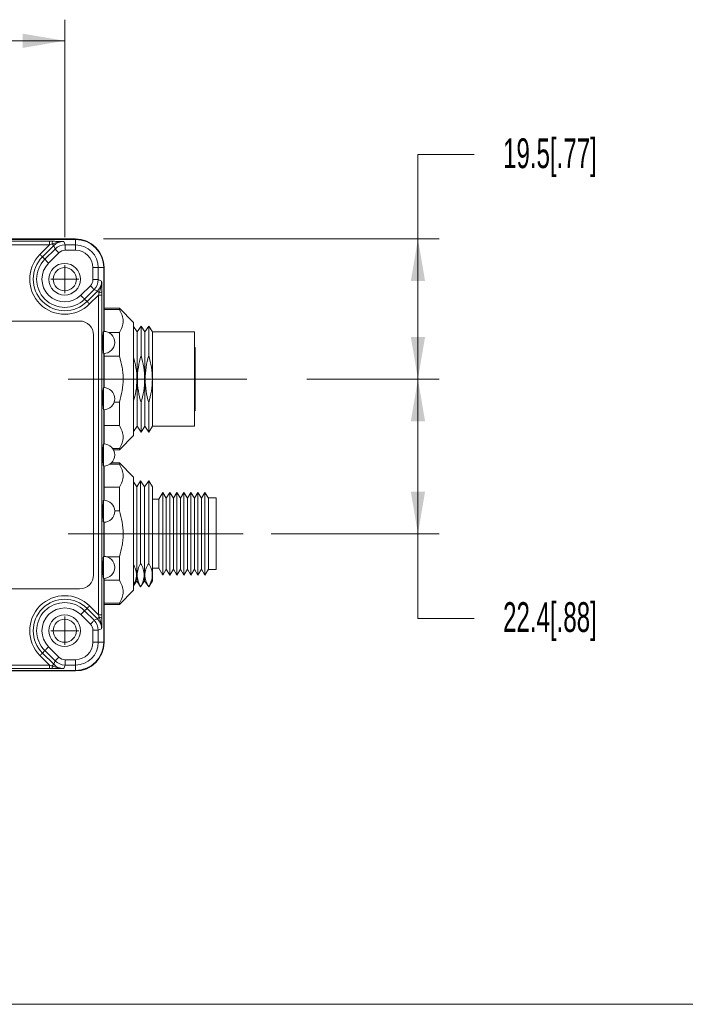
# Model space of a CAD drawing. Header units: millimetres. Extents: x 10 to 277, y 8 to 208.
# Tile 2 of 24: x 95 to 142, y 8 to 78. Entities that reach past the tile are written whole.
import ezdxf

# ---------------------------------------------------------------- set-up
doc = ezdxf.new("R2010")
doc.units = ezdxf.units.MM
doc.linetypes.add('CENTERX2', pattern=[20.32, 12.7, -2.54, 2.54, -2.54])
doc.styles.add('SLDTEXTSTYLE1', font='TXT', dxfattribs={"width": 0.605})
doc.dimstyles.new('SLDDIMSTYLE0', dxfattribs={"dimtxt": 2.054655, "dimasz": 3, "dimexe": 0, "dimexo": 0.0625, "dimgap": 0.513664, "dimtad": 0, "dimtih": 1, "dimtoh": 1, "dimlfac": 2, "dimrnd": 1e-09, "dimzin": 12, "dimdsep": 46, "dimtxsty": 'SLDTEXTSTYLE1', "dimsah": 1, "dimcen": 0.09, "dimadec": 0, "dimazin": 0, "dimtfac": 1, "dimtofl": 0, "dimtmove": 0, "dimatfit": 3, "dimfxl": 1, "dimfrac": 2, "dimtolj": 1, "dimtzin": 12, "dimarcsym": 0})
doc.dimstyles.new('SLDDIMSTYLE1', dxfattribs={"dimtxt": 2.054655, "dimasz": 3, "dimexe": 0, "dimexo": 0.0625, "dimgap": 0.513664, "dimtad": 0, "dimtih": 1, "dimtoh": 1, "dimlfac": 2, "dimrnd": 1e-09, "dimzin": 4, "dimdsep": 46, "dimtxsty": 'SLDTEXTSTYLE1', "dimsah": 1, "dimcen": 0.09, "dimadec": 0, "dimazin": 0, "dimtfac": 1, "dimtofl": 0, "dimtmove": 0, "dimatfit": 3, "dimfxl": 1, "dimfrac": 2, "dimtolj": 1, "dimtzin": 12, "dimarcsym": 0})

# ---------------------------------------------------------------- blocks, each defined once
blk = doc.blocks.new('*D32')
at = {"color": 7, "linetype": 'Continuous', "lineweight": 0}
for p, q in [((48.877, 62.257), (48.877, 77.712)), ((73.561, 77.553), (73.561, 74.872)), ((73.561, 77.553), (74.031, 77.553)), ((80.927, 77.553), (80.457, 77.553)), ((80.927, 77.553), (80.927, 74.872)), ((97.879, 62.257), (97.879, 77.712)), ((48.877, 76.212), (65.077, 76.212)), ((97.879, 76.212), (83.925, 76.212)), ((73.561, 74.872), (74.031, 74.872)), ((80.927, 74.872), (80.457, 74.872))]:
    blk.add_line(p, q, dxfattribs=at)
for points in [[(48.877, 76.212), (51.877, 75.704), (51.877, 76.72)], [(97.879, 76.212), (94.879, 76.72), (94.879, 75.704)]]:
    blk.add_solid(points, dxfattribs=at)
at = {"color": 7, "linetype": 'Continuous', "lineweight": 0, "char_height": 2.1167, "attachment_point": 1, "style": 'SLDTEXTSTYLE1'}
for s, insert in [('98.0', (67.135, 77.364)), ('3.86', (74.501, 77.364))]:
    blk.add_mtext(s, dxfattribs=dict(at, insert=insert))
blk = doc.blocks.new('*D34')
at = {"color": 7, "linetype": 'Continuous', "lineweight": 0}
for p, q in [((127.007, 68.122), (123.007, 68.122)), ((123.007, 68.122), (123.007, 62.119)), ((100.646, 62.119), (124.507, 62.119)), ((123.007, 62.119), (123.007, 52.154)), ((115.104, 52.154), (124.507, 52.154))]:
    blk.add_line(p, q, dxfattribs=at)
for points in [[(123.007, 62.119), (122.499, 59.119), (123.515, 59.119)], [(123.007, 52.154), (123.515, 55.154), (122.499, 55.154)]]:
    blk.add_solid(points, dxfattribs=at)
at = {"color": 7, "linetype": 'Continuous', "lineweight": 0, "insert": (129.065, 69.274), "char_height": 2.1167, "attachment_point": 1, "style": 'SLDTEXTSTYLE1'}
blk.add_mtext('19.5[.77]', dxfattribs=at)
blk = doc.blocks.new('*D35')
at = {"color": 7, "linetype": 'Continuous', "lineweight": 0}
for p, q in [((115.104, 52.154), (124.507, 52.154)), ((123.007, 52.154), (123.007, 41.154)), ((112.561, 41.154), (124.507, 41.154)), ((123.007, 35.137), (123.007, 41.154)), ((127.007, 35.137), (123.007, 35.137))]:
    blk.add_line(p, q, dxfattribs=at)
for points in [[(123.007, 52.154), (122.499, 49.154), (123.515, 49.154)], [(123.007, 41.154), (123.515, 44.154), (122.499, 44.154)]]:
    blk.add_solid(points, dxfattribs=at)
at = {"color": 7, "linetype": 'Continuous', "lineweight": 0, "insert": (129.065, 36.289), "char_height": 2.1167, "attachment_point": 1, "style": 'SLDTEXTSTYLE1'}
blk.add_mtext('22.4[.88]', dxfattribs=at)
blk = doc.blocks.new('SW_CENTERMARKSYMBOL_7')
at = {"color": 0, "linetype": 'Continuous', "lineweight": 0}
for q in [(0, 1), (-1, 0), (0, -1), (1, 0)]:
    blk.add_line((0, 0), q, dxfattribs=at)
blk = doc.blocks.new('SW_CENTERMARKSYMBOL_8')
at = {"color": 0, "linetype": 'Continuous', "lineweight": 0}
for q in [(0, 1), (-1, 0), (0, -1), (1, 0)]:
    blk.add_line((0, 0), q, dxfattribs=at)

msp = doc.modelspace()

# ---------------------------------------------------------------- linework, layer by layer
at = {"color": 7, "linetype": 'Continuous', "lineweight": 15}
for p, q in [((98.6459, 62.1192), (48.1099, 62.1192)), ((48.1099, 62.086), (98.6459, 62.086)), ((49.954, 61.9538), (96.8017, 61.9538)), ((96.8017, 61.7039), (49.954, 61.7039)), ((96.1168, 61.0191), (96.8017, 61.7039)), ((97.0953, 61.6442), (96.2935, 60.8424)), ((96.8017, 61.9538), (96.8017, 61.7039)), ((97.195, 61.4036), (97.0953, 61.6442)), ((97.802, 61.9369), (97.9017, 61.6963)), ((97.9017, 61.3155), (97.9017, 61.6963)), ((97.9017, 61.6963), (98.6459, 61.6963)), ((98.6459, 62.086), (98.6459, 61.6963)), ((98.6459, 61.3155), (98.6459, 61.6963)), ((96.4637, 60.6722), (97.195, 61.4036)), ((97.4643, 61.1343), (96.7329, 60.403)), ((98.6459, 61.3155), (97.9017, 61.3155)), ((96.4637, 60.6722), (96.2935, 60.8424)), ((99.8808, 59.2246), (99.8808, 60.0806)), ((99.8808, 60.0806), (100.2616, 60.0806)), ((100.2616, 60.0806), (100.2616, 59.2246)), ((100.6513, 60.0806), (100.2616, 60.0806)), ((100.6513, 60.0806), (100.6513, 55.5456)), ((100.6845, 55.5447), (100.6845, 60.0806)), ((100.2616, 59.2246), (99.8808, 59.2246)), ((100.2616, 59.2246), (100.5022, 59.125)), ((99.0242, 58.1117), (99.6996, 58.7872)), ((99.9689, 58.518), (99.2934, 57.8425)), ((99.4636, 57.6723), (100.2095, 58.4183)), ((100.2692, 58.1247), (99.6402, 57.4957)), ((100.2095, 58.4183), (99.9689, 58.518)), ((100.5191, 58.1247), (100.2692, 58.1247)), ((100.2692, 35.3919), (100.2692, 58.1247)), ((100.5191, 58.1247), (100.5191, 35.3919)), ((99.2934, 57.8425), (99.4636, 57.6723)), ((101.7624, 57.1895), (100.6845, 57.1895)), ((100.6845, 57.0962), (101.7624, 57.0962)), ((102.7784, 56.1735), (101.7624, 57.1895)), ((101.7624, 57.0962), (101.7624, 57.1895)), ((98.9279, 56.2833), (91.9279, 56.2833)), ((102.7784, 50.1441), (102.7784, 56.1735)), ((100.6448, 55.3597), (100.6018, 55.3597)), ((100.6448, 55.5131), (100.6152, 55.5131)), ((100.6448, 55.1141), (100.6448, 55.5457)), ((101.7624, 55.4605), (101.001, 55.4605)), ((101.7624, 53.7895), (101.7624, 55.4605)), ((103.0289, 55.5034), (102.7784, 55.8831)), ((103.3039, 55.9201), (103.0289, 55.5034)), ((103.0289, 48.8045), (103.0289, 55.5034)), ((103.5789, 55.5034), (103.3039, 55.9201)), ((103.3039, 53.8254), (103.3039, 55.9201)), ((103.8539, 55.9201), (103.5789, 55.5034)), ((103.5789, 48.8045), (103.5789, 55.5034)), ((104.1289, 55.5034), (103.8539, 55.9201)), ((103.8539, 53.8254), (103.8539, 55.9201)), ((107.1039, 55.5034), (104.1289, 55.5034)), ((104.1289, 48.8045), (104.1289, 55.5034)), ((107.1039, 48.8045), (107.1039, 55.5034)), ((99.9279, 38.2333), (99.9279, 55.2833)), ((100.5909, 54.8507), (100.6448, 54.8507)), ((100.6448, 55.2216), (100.5965, 55.2216)), ((100.6448, 53.9709), (100.6448, 55.1141)), ((100.5914, 54.5964), (100.6448, 54.5964)), ((100.5981, 54.2445), (100.6448, 54.2445)), ((100.603, 54.1342), (100.6448, 54.1342)), ((100.6172, 54.0034), (100.6448, 54.0034)), ((100.6513, 53.9709), (100.6513, 51.5456)), ((100.6845, 51.5447), (100.6845, 53.9719)), ((107.1539, 54.4039), (107.1039, 54.4039)), ((107.1539, 49.9039), (107.1539, 54.4039)), ((100.6845, 53.7895), (101.7624, 53.7895)), ((100.6448, 51.389), (100.6034, 51.389)), ((100.6448, 51.406), (100.6044, 51.406)), ((100.6209, 51.4763), (100.6116, 51.4763)), ((100.6448, 51.4818), (100.6226, 51.4818)), ((100.6448, 49.9709), (100.6448, 51.5457)), ((100.5909, 50.8555), (100.6448, 50.8555)), ((100.6448, 50.4473), (100.5931, 50.4473)), ((100.6448, 51.0948), (100.5936, 51.0948)), ((101.7624, 50.5182), (101.3947, 50.5182)), ((101.7624, 48.8473), (101.7624, 50.5182)), ((103.3039, 48.3878), (103.3039, 50.4826)), ((103.8539, 48.3878), (103.8539, 50.4826)), ((100.5978, 50.2523), (100.6448, 50.2523)), ((100.6099, 50.0347), (100.6448, 50.0347)), ((100.6513, 49.9709), (100.6513, 47.5456)), ((100.6845, 47.5447), (100.6845, 49.9719)), ((102.7784, 48.1344), (102.7784, 50.1441)), ((107.1039, 49.9039), (107.1539, 49.9039)), ((100.6845, 48.8473), (101.7624, 48.8473)), ((102.7784, 48.4248), (103.0289, 48.8045)), ((103.0289, 48.8045), (103.3039, 48.3878)), ((103.3039, 48.3878), (103.5789, 48.8045)), ((103.5789, 48.8045), (103.8539, 48.3878)), ((103.8539, 48.3878), (104.1289, 48.8045)), ((104.1289, 48.8045), (107.1039, 48.8045)), ((101.7624, 47.1184), (102.7784, 48.1344)), ((100.6448, 47.2216), (100.5965, 47.2216)), ((100.6448, 47.3597), (100.6018, 47.3597)), ((100.6448, 47.5131), (100.6152, 47.5131)), ((100.6448, 47.1141), (100.6448, 47.5457)), ((100.6448, 45.9709), (100.6448, 47.1141)), ((101.7624, 47.2117), (101.2885, 47.2117)), ((101.345, 47.1184), (101.7624, 47.1184)), ((101.7624, 47.1184), (101.7624, 47.2117)), ((100.5909, 46.8507), (100.6448, 46.8507)), ((100.5914, 46.5964), (100.6448, 46.5964)), ((100.5981, 46.2445), (100.6448, 46.2445)), ((100.603, 46.1342), (100.6448, 46.1342)), ((100.6172, 46.0034), (100.6448, 46.0034)), ((100.6513, 45.9709), (100.6513, 43.5456)), ((100.6845, 43.5447), (100.6845, 45.9719)), ((101.071, 46.0962), (101.7624, 46.0962)), ((101.7624, 46.1895), (101.1893, 46.1895)), ((102.7784, 45.1735), (101.7624, 46.1895)), ((101.7624, 46.0962), (101.7624, 46.1895)), ((102.7784, 37.1344), (102.7784, 45.1735)), ((103.0039, 44.5034), (102.7784, 44.8452)), ((103.2789, 44.9202), (103.0039, 44.5034)), ((103.5539, 44.5034), (103.2789, 44.9202)), ((103.2789, 39.048), (103.2789, 44.9202)), ((103.8539, 44.9202), (103.5539, 44.5034)), ((104.1289, 44.5034), (103.8539, 44.9202)), ((103.8539, 39.048), (103.8539, 44.9202)), ((101.7624, 44.4605), (100.6845, 44.4605)), ((101.7624, 42.7895), (101.7624, 44.4605)), ((103.0039, 37.8045), (103.0039, 44.5034)), ((103.5539, 37.8045), (103.5539, 44.5034)), ((104.1289, 37.8045), (104.1289, 44.5034)), ((100.6448, 43.5139), (100.616, 43.5139)), ((100.6448, 43.1453), (100.6448, 43.5457)), ((104.5611, 43.604), (104.1289, 43.604)), ((104.8539, 44.0915), (104.5611, 43.604)), ((104.5611, 38.704), (104.5611, 43.604)), ((105.1039, 43.6752), (104.8539, 44.0915)), ((104.8539, 38.2165), (104.8539, 44.0915)), ((105.3539, 44.0915), (105.1039, 43.6752)), ((105.1039, 38.6327), (105.1039, 43.6752)), ((105.6039, 43.6752), (105.3539, 44.0915)), ((105.3539, 38.2165), (105.3539, 44.0915)), ((105.8539, 44.0915), (105.6039, 43.6752)), ((105.6039, 38.6327), (105.6039, 43.6752)), ((106.1039, 43.6752), (105.8539, 44.0915)), ((105.8539, 38.2165), (105.8539, 44.0915)), ((106.3539, 44.0915), (106.1039, 43.6752)), ((106.1039, 38.6327), (106.1039, 43.6752)), ((106.6039, 43.6752), (106.3539, 44.0915)), ((106.3539, 38.2165), (106.3539, 44.0915)), ((106.8539, 44.0915), (106.6039, 43.6752)), ((106.6039, 38.6327), (106.6039, 43.6752)), ((107.1039, 43.6752), (106.8539, 44.0915)), ((106.8539, 38.2165), (106.8539, 44.0915)), ((107.3539, 44.0915), (107.1039, 43.6752)), ((107.1039, 38.6327), (107.1039, 43.6752)), ((107.6039, 43.6752), (107.3539, 44.0915)), ((107.3539, 38.2165), (107.3539, 44.0915)), ((107.8539, 44.0915), (107.6039, 43.6752)), ((107.6039, 38.6327), (107.6039, 43.6752)), ((108.1039, 43.6752), (107.8539, 44.0915)), ((107.8539, 38.2165), (107.8539, 44.0915)), ((108.6539, 43.704), (108.1039, 43.704)), ((108.1039, 43.704), (108.1039, 38.9456)), ((108.6539, 43.704), (108.6539, 38.9456)), ((100.5911, 42.8794), (100.6448, 42.8794)), ((100.6448, 43.2427), (100.5971, 43.2427)), ((100.6448, 43.3699), (100.6023, 43.3699)), ((100.6448, 41.9709), (100.6448, 43.1453)), ((101.4315, 42.7895), (101.7624, 42.7895)), ((100.5911, 42.6248), (100.6448, 42.6248)), ((100.5974, 42.2648), (100.6448, 42.2648)), ((100.6025, 42.1426), (100.6448, 42.1426)), ((100.6164, 42.0026), (100.6448, 42.0026)), ((100.6513, 41.9709), (100.6513, 39.5456)), ((100.6845, 39.5447), (100.6845, 41.9719)), ((100.6448, 39.2539), (100.5975, 39.2539)), ((100.6448, 39.4771), (100.6094, 39.4771)), ((100.6448, 38.8758), (100.6448, 39.5457)), ((100.8508, 39.5182), (101.7624, 39.5182)), ((101.7624, 37.8473), (101.7624, 39.5182)), ((100.591, 38.645), (100.6448, 38.645)), ((100.6448, 39.0548), (100.5929, 39.0548)), ((100.6448, 37.9709), (100.6448, 38.8758)), ((104.1289, 38.704), (104.5611, 38.704)), ((104.5611, 38.704), (104.8539, 38.2165)), ((104.8539, 38.2165), (105.1039, 38.6327)), ((105.1039, 38.6327), (105.3539, 38.2165)), ((105.3539, 38.2165), (105.6039, 38.6327)), ((105.6039, 38.6327), (105.8539, 38.2165)), ((105.8539, 38.2165), (106.1039, 38.6327)), ((106.1039, 38.6327), (106.3539, 38.2165)), ((106.3539, 38.2165), (106.6039, 38.6327)), ((106.6039, 38.6327), (106.8539, 38.2165)), ((106.8539, 38.2165), (107.1039, 38.6327)), ((107.1039, 38.6327), (107.3539, 38.2165)), ((107.3539, 38.2165), (107.6039, 38.6327)), ((107.6039, 38.6327), (107.8539, 38.2165)), ((107.8539, 38.2165), (108.1039, 38.6327)), ((108.1039, 38.9456), (108.1039, 38.604)), ((108.1039, 38.604), (108.6539, 38.604)), ((108.6539, 38.9456), (108.6539, 38.604)), ((100.5938, 38.4079), (100.6448, 38.4079)), ((100.6039, 38.1191), (100.6448, 38.1191)), ((100.6044, 38.1106), (100.6448, 38.1106)), ((100.6109, 38.0438), (100.6215, 38.0438)), ((100.623, 38.0394), (100.6448, 38.0394)), ((100.6513, 37.9709), (100.6513, 33.436)), ((100.6845, 33.436), (100.6845, 37.9719)), ((100.6845, 37.8473), (101.7624, 37.8473)), ((91.9279, 37.2333), (98.9279, 37.2333)), ((101.7624, 36.1184), (102.7784, 37.1344)), ((102.7784, 37.4627), (103.0039, 37.8045)), ((103.0039, 37.8045), (103.2789, 37.3878)), ((103.2789, 37.3878), (103.5539, 37.8045)), ((103.2789, 37.3878), (103.2789, 37.397)), ((103.5539, 37.8045), (103.8539, 37.3878)), ((103.8539, 37.3878), (104.1289, 37.8045)), ((103.8539, 37.3878), (103.8539, 37.397)), ((99.2934, 35.674), (99.4636, 35.8442)), ((100.2095, 35.0982), (99.4636, 35.8442)), ((99.6402, 36.0209), (100.2692, 35.3919)), ((101.7624, 36.2117), (100.6845, 36.2117)), ((100.6845, 36.1184), (101.7624, 36.1184)), ((101.7624, 36.1184), (101.7624, 36.2117)), ((99.6996, 34.7293), (99.0242, 35.4048)), ((99.2934, 35.674), (99.9689, 34.9986)), ((99.9689, 34.9986), (100.2095, 35.0982)), ((100.5191, 35.3919), (100.2692, 35.3919)), ((100.5022, 34.3916), (100.2616, 34.2919)), ((99.8808, 33.436), (99.8808, 34.2919)), ((100.2616, 34.2919), (99.8808, 34.2919)), ((100.2616, 34.2919), (100.2616, 33.436)), ((96.7329, 33.1135), (97.4643, 32.3822)), ((100.2616, 33.436), (99.8808, 33.436)), ((100.6513, 33.436), (100.2616, 33.436)), ((96.8017, 31.8126), (96.1168, 32.4975)), ((96.4637, 32.8443), (96.2935, 32.6741)), ((96.2935, 32.6741), (97.0953, 31.8723)), ((97.195, 32.1129), (96.4637, 32.8443)), ((49.954, 31.8126), (96.8017, 31.8126)), ((96.8017, 31.5627), (49.954, 31.5627)), ((96.8017, 31.5627), (96.8017, 31.8126)), ((97.0953, 31.8723), (97.195, 32.1129)), ((97.9017, 31.8202), (97.802, 31.5796)), ((97.9017, 31.8202), (97.9017, 32.201)), ((97.9017, 32.201), (98.6459, 32.201)), ((98.6459, 31.8202), (97.9017, 31.8202)), ((98.6459, 31.8202), (98.6459, 32.201)), ((98.6459, 31.4306), (98.6459, 31.8202)), ((98.6459, 31.4306), (48.1099, 31.4306)), ((48.1099, 31.3973), (98.6459, 31.3973)), ((270.0878, 7.6921), (10.0878, 7.6921))]:
    msp.add_line(p, q, dxfattribs=at)
at = {"color": 7, "linetype": 'CENTERX2', "lineweight": 0}
for p, q in [((98.1289, 52.1539), (113.1039, 52.1539)), ((98.1289, 41.154), (110.5611, 41.154))]:
    msp.add_line(p, q, dxfattribs=at)
at = {"color": 7, "linetype": 'Continuous', "lineweight": 15, "flags": 128}
for points in [[(96.9776, 61.7619), (97.0018, 61.7378), (97.0241, 61.7155), (97.0441, 61.6955), (97.0612, 61.6783), (97.0752, 61.6644), (97.0857, 61.6539), (97.0925, 61.6471), (97.0953, 61.6442)], [(96.1168, 61.0191), (96.1506, 60.9853), (96.1831, 60.9528), (96.2131, 60.9228), (96.2396, 60.8963), (96.2616, 60.8743), (96.2783, 60.8576), (96.2891, 60.8468), (96.2935, 60.8424)], [(97.4643, 61.1343), (97.4129, 61.1857), (97.3633, 61.2353), (97.3175, 61.2811), (97.2771, 61.3215), (97.2436, 61.355), (97.2181, 61.3805), (97.2018, 61.3968), (97.195, 61.4036)], [(96.4637, 60.6722), (96.4704, 60.6655), (96.4868, 60.6491), (96.5122, 60.6237), (96.5458, 60.5901), (96.5862, 60.5497), (96.632, 60.5039), (96.6815, 60.4544), (96.7329, 60.403)], [(99.9689, 58.518), (99.9621, 58.5247), (99.9458, 58.5411), (99.9203, 58.5665), (99.8868, 58.6001), (99.8464, 58.6405), (99.8006, 58.6863), (99.751, 58.7358), (99.6996, 58.7872)], [(100.3272, 58.3006), (100.3031, 58.3247), (100.2808, 58.3471), (100.2608, 58.367), (100.2436, 58.3842), (100.2297, 58.3981), (100.2192, 58.4086), (100.2124, 58.4154), (100.2095, 58.4183)], [(99.2934, 57.8425), (99.2867, 57.8492), (99.2703, 57.8656), (99.2449, 57.891), (99.2113, 57.9246), (99.1709, 57.965), (99.1251, 58.0108), (99.0756, 58.0603), (99.0242, 58.1117)], [(99.6402, 57.4957), (99.6065, 57.5294), (99.574, 57.5619), (99.544, 57.5919), (99.5174, 57.6185), (99.4954, 57.6405), (99.4788, 57.6572), (99.468, 57.6679), (99.4636, 57.6723)], [(99.6402, 36.0209), (99.6065, 35.9871), (99.574, 35.9546), (99.544, 35.9246), (99.5174, 35.8981), (99.4954, 35.8761), (99.4788, 35.8594), (99.468, 35.8486), (99.4636, 35.8442)], [(99.0242, 35.4048), (99.0756, 35.4562), (99.1251, 35.5057), (99.1709, 35.5515), (99.2113, 35.5919), (99.2449, 35.6255), (99.2703, 35.6509), (99.2867, 35.6673), (99.2934, 35.674)], [(100.3272, 35.2159), (100.3031, 35.1918), (100.2808, 35.1695), (100.2608, 35.1495), (100.2436, 35.1324), (100.2297, 35.1184), (100.2192, 35.1079), (100.2124, 35.1011), (100.2095, 35.0982)], [(99.6996, 34.7293), (99.751, 34.7807), (99.8006, 34.8302), (99.8464, 34.8761), (99.8868, 34.9165), (99.9203, 34.95), (99.9458, 34.9754), (99.9621, 34.9918), (99.9689, 34.9986)], [(96.7329, 33.1135), (96.6815, 33.0621), (96.632, 33.0126), (96.5862, 32.9668), (96.5458, 32.9264), (96.5122, 32.8928), (96.4868, 32.8674), (96.4704, 32.851), (96.4637, 32.8443)], [(96.1168, 32.4975), (96.1506, 32.5312), (96.1831, 32.5637), (96.2131, 32.5937), (96.2396, 32.6203), (96.2616, 32.6423), (96.2783, 32.659), (96.2891, 32.6697), (96.2935, 32.6741)], [(97.4643, 32.3822), (97.4129, 32.3308), (97.3633, 32.2813), (97.3175, 32.2355), (97.2771, 32.195), (97.2436, 32.1615), (97.2181, 32.1361), (97.2018, 32.1197), (97.195, 32.1129)], [(96.9776, 31.7546), (97.0018, 31.7788), (97.0241, 31.8011), (97.0441, 31.821), (97.0612, 31.8382), (97.0752, 31.8522), (97.0857, 31.8626), (97.0925, 31.8694), (97.0953, 31.8723)]]:
    msp.add_lwpolyline(points, dxfattribs=at)
at = {"color": 7, "linetype": 'Continuous', "lineweight": 15}
for centre, radius in [((97.8785, 59.2574), 1.125), ((97.8785, 59.2574), 0.825), ((97.8785, 34.2592), 1.125), ((97.8785, 34.2592), 0.825)]:
    msp.add_circle(centre, radius, dxfattribs=at)
for centre, radius, start, end in [((97.2212, 61.7912), 0.2453, 138.798195, 186.861867), ((98.6459, 60.0806), 2.0387, 0, 90), ((98.6459, 60.0806), 2.0054, 0, 90), ((98.6459, 60.0806), 1.6157, 0, 90), ((97.8785, 59.2574), 2.4914, 135, 315), ((98.6459, 60.0806), 1.235, 0, 90), ((97.8785, 59.2574), 2.2416, 135, 315), ((97.8785, 59.2574), 2.0009, 135, 315), ((97.8785, 59.2574), 1.6202, 135, 315), ((100.3565, 58.5441), 0.2453, 263.139839, 311.200452), ((98.9279, 55.2833), 1, 0, 90), ((100.6448, 54.7583), 0.7874, 270, 90), ((100.6448, 50.7583), 0.7874, 270, 90), ((100.6448, 46.7583), 0.7874, 270, 90), ((100.6448, 42.7583), 0.7874, 270, 90), ((100.6448, 38.7583), 0.7874, 270, 90), ((98.9279, 38.2333), 1, 270, 0), ((97.8785, 34.2592), 2.4914, 45, 225), ((97.8785, 34.2592), 2.2416, 45, 225), ((97.8785, 34.2592), 2.0009, 45, 225), ((97.8785, 34.2592), 1.6202, 45, 225), ((100.3565, 34.9724), 0.2453, 48.799548, 96.860161), ((98.6459, 33.436), 1.6157, 270, 0), ((98.6459, 33.436), 1.235, 270, 0), ((98.6459, 33.436), 2.0054, 270, 0), ((98.6459, 33.436), 2.0387, 270, 0), ((97.2212, 31.7253), 0.2453, 173.138133, 221.201805)]:
    msp.add_arc(centre, radius, start, end, dxfattribs=at)
for centre, major_axis, ratio, start_param, end_param in [((96.7843, 61.9363), (0.7073, 0.0004), 0.0246777, 1.2059564, 1.5460936), ((96.7843, 61.6865), (0.5306, 0.1773), 0.0197234, 1.191156, 1.5312931), ((97.8026, 60.936), (-0.3831, 0.9249), 0.9989301, 5.8907385, 6.6756321), ((97.902, 60.6962), (-0.3827, 0.924), 0.9998299, 5.8907385, 6.6756321), ((97.902, 60.6962), (-0.2371, 0.5723), 0.9992864, 5.8907385, 6.6756321), ((99.2615, 59.2249), (0.5723, -0.2371), 0.9992864, 5.8907385, 6.6756321), ((99.2615, 59.2249), (0.924, -0.3827), 0.9998299, 5.8907385, 6.6756321), ((99.5013, 59.1256), (0.9249, -0.3831), 0.9989301, 5.8907385, 6.6756321), ((100.2518, 58.1072), (0.1773, 0.5306), 0.0197234, 4.7518922, 5.0920293), ((100.5016, 58.1072), (0.0004, 0.7073), 0.0246777, 4.7370917, 5.0772289), ((100.6162, 54.7583), (0, 0.7303), 0.0349208, 0.2201634, 0.9363524), ((100.6152, 55.2909), (0, 0.2223), 0.0349208, 0, 0.626666), ((100.6162, 54.7583), (0, 0.7303), 0.0349208, 1.267361, 1.98355), ((100.5996, 54.9993), (0, 0.2222), 0.0349208, 0.5298499, 1.6738635), ((100.6006, 54.4667), (0, 0.2223), 0.0349208, 1.5770474, 2.7210611), ((100.6162, 54.7583), (0, 0.7303), 0.0349208, 2.3145585, 3.0307475), ((100.6172, 54.2257), (0, 0.2223), 0.0349208, 2.624245, 3.1415927), ((100.6162, 50.7583), (0, 0.7302), 0.0349208, 0.8641403, 1.5803293), ((100.6042, 51.1667), (0, 0.2223), 0.0349208, 0.1266292, 1.2706429), ((100.6162, 50.7583), (0, 0.7302), 0.0349208, 6.100128, 6.8163171), ((100.6226, 51.2596), (0, 0.2223), 0.0349208, 0, 0.2234453), ((100.5979, 50.6654), (0, 0.2223), 0.0349208, 1.1738267, 2.3178404), ((100.6162, 50.7583), (0, 0.7302), 0.0349208, 1.9113378, 2.6275269), ((100.6099, 50.2569), (0, 0.2223), 0.0349208, 2.2210243, 3.1415927), ((100.6162, 50.7583), (0, 0.7302), 0.0349208, 2.9585354, 3.2769149), ((100.6162, 46.7583), (0, 0.7303), 0.0349208, 1.267361, 1.98355), ((100.5996, 46.9993), (0, 0.2222), 0.0349208, 0.5298499, 1.6738635), ((100.6162, 46.7583), (0, 0.7303), 0.0349208, 0.2201634, 0.9363524), ((100.6152, 47.2909), (0, 0.2223), 0.0349208, 0, 0.626666), ((100.6006, 46.4667), (0, 0.2223), 0.0349208, 1.5770474, 2.7210611), ((100.6162, 46.7583), (0, 0.7303), 0.0349208, 2.3145585, 3.0307475), ((100.6172, 46.2257), (0, 0.2223), 0.0349208, 2.624245, 3.1415927), ((100.6162, 42.7583), (0, 0.7302), 0.0349208, 0.1752267, 0.8914157), ((100.616, 43.2916), (0, 0.2223), 0.0349208, 0, 0.5817292), ((100.6162, 42.7583), (0, 0.7302), 0.0349208, 1.2224242, 1.9386132), ((100.6, 43.0205), (0, 0.2222), 0.0349208, 0.4849131, 1.6289268), ((100.6002, 42.4871), (0, 0.2223), 0.0349208, 1.5321107, 2.6761243), ((100.6162, 42.7583), (0, 0.7302), 0.0349208, 2.2696218, 2.9858108), ((100.6164, 42.2249), (0, 0.2223), 0.0349208, 2.5793082, 3.1415927), ((100.6162, 38.7583), (0, 0.7303), 0.0349208, 0.5392152, 1.2554043), ((100.6094, 39.2548), (0, 0.2223), 0.0349208, 0, 0.9457178), ((100.6162, 38.7583), (0, 0.7303), 0.0349208, 6.1061336, 6.491392), ((100.5978, 38.8379), (0, 0.2223), 0.0349208, 0.8489017, 1.9929154), ((100.6162, 38.7583), (0, 0.7303), 0.0349208, 1.5864128, 2.3026018), ((100.6046, 38.3413), (0, 0.2223), 0.0349208, 1.8960992, 3.0401129), ((100.6162, 38.7583), (0, 0.7303), 0.0349208, 2.6336103, 3.3497994), ((100.623, 38.2617), (0, 0.2222), 0.0349208, 2.9432968, 3.1415927), ((99.5013, 34.3909), (0.9249, 0.3831), 0.9989301, 5.8907385, 6.6756321), ((100.2518, 35.4093), (-0.1773, 0.5306), 0.0197234, 4.3327486, 4.6728858), ((100.5016, 35.4093), (-0.0004, 0.7073), 0.0246777, 4.3475491, 4.6876862), ((99.2615, 34.2916), (0.5723, 0.2371), 0.9992864, 5.8907385, 6.6756321), ((99.2615, 34.2916), (0.924, 0.3827), 0.9998299, 5.8907385, 6.6756321), ((97.902, 32.8204), (-0.2371, -0.5723), 0.9992864, 5.8907385, 6.6756321), ((96.7843, 31.83), (0.5306, -0.1773), 0.0197234, 4.7518922, 5.0920293), ((96.7843, 31.5802), (0.7073, -0.0004), 0.0246777, 4.7370917, 5.0772289), ((97.8026, 32.5805), (0.3831, 0.9249), 0.9989301, 2.7491459, 3.5340394), ((97.902, 32.8204), (0.3827, 0.924), 0.9998299, 2.7491459, 3.5340394)]:
    msp.add_ellipse(centre, major_axis=major_axis, ratio=ratio, start_param=start_param, end_param=end_param, dxfattribs=at)
for points, knots in [([(96.9776, 61.7619), (97.1141, 61.8108), (97.2483, 61.8569), (97.5222, 61.9208), (97.6619, 61.9384), (97.802, 61.9369)], [0, 0, 0, 0, 0.5, 0.5, 1, 1, 1, 1]), ([(97.0366, 61.9528), (97.1823, 61.9515), (97.3171, 61.9492), (97.5693, 61.9435), (97.6857, 61.9403), (97.802, 61.9369)], [0, 0, 0, 0, 0.5, 0.5, 1, 1, 1, 1]), ([(100.3272, 58.3006), (100.3762, 58.4374), (100.4223, 58.5717), (100.4862, 58.8459), (100.5037, 58.9849), (100.5022, 59.125)], [0, 0, 0, 0, 0.5, 0.5, 1, 1, 1, 1]), ([(100.5181, 58.3596), (100.5168, 58.5059), (100.5145, 58.6395), (100.5088, 58.8922), (100.5055, 59.0097), (100.5022, 59.125)], [0, 0, 0, 0, 0.5, 0.5, 1, 1, 1, 1]), ([(101.7624, 57.0962), (101.8488, 56.9632), (101.9174, 56.8285), (101.9875, 56.6235), (102.0055, 56.5546), (102.0295, 56.4158), (102.0356, 56.3456), (102.0349, 55.9974), (101.935, 55.7262), (101.7624, 55.4605)], [0, 0, 0, 0, 0.25, 0.25, 0.375, 0.375, 0.5, 0.5, 1, 1, 1, 1]), ([(101.7624, 53.7895), (101.8488, 53.5235), (101.9174, 53.2541), (101.9875, 52.8441), (102.0055, 52.7064), (102.0295, 52.4288), (102.0356, 52.2883), (102.0349, 51.5919), (101.935, 51.0496), (101.7624, 50.5182)], [0, 0, 0, 0, 0.25, 0.25, 0.375, 0.375, 0.5, 0.5, 1, 1, 1, 1]), ([(102.7784, 50.5886), (102.8388, 50.8217), (102.9701, 51.3281), (103.0331, 52.1349), (102.9753, 52.9543), (102.8415, 53.4732), (102.7784, 53.718)], [0, 0, 0, 0, 0.2274309, 0.494033, 0.7612954, 1, 1, 1, 1]), ([(103.3039, 53.8254), (103.1449, 53.2824), (103.0458, 52.728), (103.0457, 51.8681), (103.0701, 51.5853), (103.1595, 51.0286), (103.2244, 50.7542), (103.3039, 50.4826)], [0, 0, 0, 0, 0.5, 0.5, 0.75, 0.75, 1, 1, 1, 1]), ([(103.3039, 53.8254), (103.4629, 53.2824), (103.562, 52.728), (103.5621, 51.8681), (103.5377, 51.5853), (103.4483, 51.0286), (103.3835, 50.7542), (103.3039, 50.4826)], [0, 0, 0, 0, 0.5, 0.5, 0.75, 0.75, 1, 1, 1, 1]), ([(103.8539, 53.8254), (103.6949, 53.2824), (103.5958, 52.728), (103.5957, 51.8681), (103.6201, 51.5853), (103.7095, 51.0286), (103.7744, 50.7542), (103.8539, 50.4826)], [0, 0, 0, 0, 0.5, 0.5, 0.75, 0.75, 1, 1, 1, 1]), ([(103.8539, 53.8254), (104.0129, 53.2824), (104.112, 52.728), (104.1121, 51.8681), (104.0877, 51.5853), (103.9983, 51.0286), (103.9335, 50.7542), (103.8539, 50.4826)], [0, 0, 0, 0, 0.5, 0.5, 0.75, 0.75, 1, 1, 1, 1]), ([(101.7624, 48.8473), (101.8488, 48.7142), (101.9174, 48.5796), (101.9875, 48.3746), (102.0055, 48.3057), (102.0295, 48.1669), (102.0356, 48.0967), (102.0349, 47.7485), (101.935, 47.4774), (101.7624, 47.2117)], [0, 0, 0, 0, 0.25, 0.25, 0.375, 0.375, 0.5, 0.5, 1, 1, 1, 1]), ([(101.7624, 44.4605), (101.8488, 44.5935), (101.9174, 44.7282), (101.9875, 44.9332), (102.0055, 45.0021), (102.0295, 45.1409), (102.0356, 45.2111), (102.0349, 45.5593), (101.935, 45.8305), (101.7624, 46.0962)], [0, 0, 0, 0, 0.25, 0.25, 0.375, 0.375, 0.5, 0.5, 1, 1, 1, 1]), ([(101.7624, 39.5182), (101.8488, 39.7843), (101.9174, 40.0536), (101.9875, 40.4636), (102.0055, 40.6013), (102.0295, 40.8789), (102.0356, 41.0194), (102.0349, 41.7158), (101.935, 42.2581), (101.7624, 42.7895)], [0, 0, 0, 0, 0.25, 0.25, 0.375, 0.375, 0.5, 0.5, 1, 1, 1, 1]), ([(102.7784, 37.5065), (102.8288, 37.6064), (102.9495, 37.8452), (102.9997, 38.2284), (102.9449, 38.6099), (102.8282, 38.8404), (102.7784, 38.9389)], [0, 0, 0, 0, 0.2128782, 0.508824, 0.7900317, 1, 1, 1, 1]), ([(103.2789, 39.048), (103.2013, 38.9139), (103.1382, 38.7784), (103.0511, 38.5035), (103.0273, 38.3637), (103.0274, 37.9392), (103.1237, 37.6653), (103.2789, 37.397)], [0, 0, 0, 0, 0.25, 0.25, 0.5, 0.5, 1, 1, 1, 1]), ([(103.2789, 39.048), (103.3565, 38.9139), (103.4197, 38.7784), (103.5068, 38.5035), (103.5305, 38.3637), (103.5304, 37.9392), (103.4342, 37.6653), (103.2789, 37.397)], [0, 0, 0, 0, 0.25, 0.25, 0.5, 0.5, 1, 1, 1, 1]), ([(103.8539, 39.048), (103.6856, 38.7814), (103.5798, 38.5082), (103.5793, 38.0817), (103.6053, 37.9417), (103.7004, 37.6664), (103.7694, 37.5309), (103.8539, 37.397)], [0, 0, 0, 0, 0.5, 0.5, 0.75, 0.75, 1, 1, 1, 1]), ([(103.8539, 39.048), (103.9315, 38.9139), (103.9947, 38.7784), (104.0818, 38.5035), (104.1055, 38.3637), (104.1054, 37.9392), (104.0092, 37.6653), (103.8539, 37.397)], [0, 0, 0, 0, 0.25, 0.25, 0.5, 0.5, 1, 1, 1, 1]), ([(101.7624, 37.8473), (101.8488, 37.7143), (101.9174, 37.5796), (101.9875, 37.3746), (102.0055, 37.3057), (102.0295, 37.167), (102.0356, 37.0967), (102.0349, 36.7485), (101.935, 36.4774), (101.7624, 36.2117)], [0, 0, 0, 0, 0.25, 0.25, 0.375, 0.375, 0.5, 0.5, 1, 1, 1, 1]), ([(100.3272, 35.2159), (100.3761, 35.0795), (100.4222, 34.9453), (100.4861, 34.6714), (100.5037, 34.5317), (100.5022, 34.3916)], [0, 0, 0, 0, 0.5, 0.5, 1, 1, 1, 1]), ([(100.5181, 35.157), (100.5168, 35.0113), (100.5145, 34.8765), (100.5088, 34.6243), (100.5056, 34.5079), (100.5022, 34.3916)], [0, 0, 0, 0, 0.5, 0.5, 1, 1, 1, 1]), ([(96.9776, 31.7546), (97.1145, 31.7056), (97.2487, 31.6595), (97.5229, 31.5956), (97.6619, 31.5781), (97.802, 31.5796)], [0, 0, 0, 0, 0.5, 0.5, 1, 1, 1, 1]), ([(97.0366, 31.5637), (97.183, 31.565), (97.3166, 31.5674), (97.5692, 31.573), (97.6868, 31.5763), (97.802, 31.5796)], [0, 0, 0, 0, 0.5, 0.5, 1, 1, 1, 1])]:
    msp.add_open_spline(points, degree=3, knots=knots, dxfattribs=at)

# ---------------------------------------------------------------- block references
at = {"color": 7, "linetype": 'Continuous', "lineweight": 0}
for name, p in [('SW_CENTERMARKSYMBOL_7', (97.8785, 59.2574)), ('SW_CENTERMARKSYMBOL_8', (97.8785, 34.2592))]:
    msp.add_blockref(name, p, dxfattribs=at)

# ---------------------------------------------------------------- dimensions: what is measured, and where the dimension line sits
dim = msp.add_linear_dim(base=(97.8785, 76.2124), p1=(48.8772, 60.2574), p2=(97.8785, 60.2574), dimstyle='SLDDIMSTYLE1', dxfattribs=at)
dim.commit()
dim.dimension.update_dxf_attribs({"geometry": '*D32', "text_midpoint": (74.5009, 76.2124), "dimtype": 160})
for base, p1, p2, text, picture, middle in [((123.0068, 52.1539), (98.6459, 62.1192), (113.1039, 52.1539), '19.5[.77]', '*D34', (123.0068, 68.1219)), ((123.0068, 41.154), (113.1039, 52.1539), (110.5611, 41.154), '22.4[.88]', '*D35', (123.0068, 35.1375))]:
    dim = msp.add_linear_dim(base=base, p1=p1, p2=p2, angle=90, text=text, dimstyle='SLDDIMSTYLE0', dxfattribs=at)
    dim.commit()
    dim.dimension.update_dxf_attribs({"geometry": picture, "text_midpoint": middle, "dimtype": 160})

doc.saveas('drawing.dxf')
